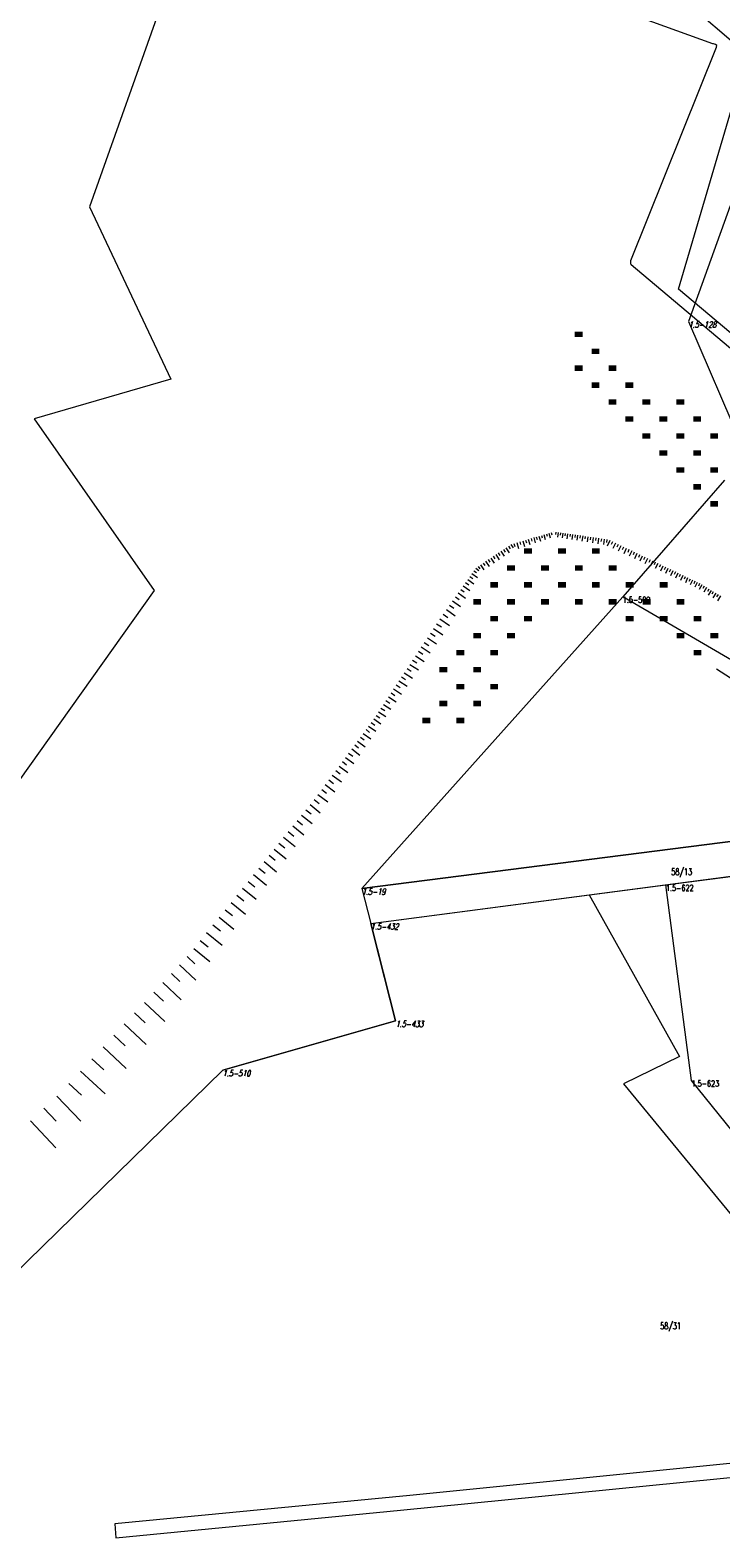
# Model space of a CAD drawing. Header units: metres. Extents: x 7582703 to 7587334, y 6019078 to 6022350.
# Tile 74 of 88: x 7584285 to 7584387, y 6021634 to 6021857. Entities that reach past the tile are written whole.
import ezdxf
from ezdxf.enums import TextEntityAlignment as Align

# ---------------------------------------------------------------- set-up
doc = ezdxf.new("R2010")
doc.units = ezdxf.units.M
doc.header["$MEASUREMENT"] = 0
doc.linetypes.add('EGDE', pattern=[0])
doc.layers.get('0').update_dxf_attribs({"color": 250, "linetype": 'CONTINUOUS', "lineweight": 100})
doc.layers.add('Dzialki', color=7, linetype='EGDE', lineweight=60)
doc.styles.get("Standard").update_dxf_attribs({"font": 'Simplex.SHX', "width": 0.75})

# ---------------------------------------------------------------- blocks, each defined once
blk = doc.blocks.new('1_OTZT')
at = {"linetype": 'Continuous'}
for p, q in [((-0.2625, -0.375), (-0.2625, 0.375)), ((0.2625, -0.375), (0.2625, 0.375))]:
    blk.add_line(p, q, dxfattribs=at)

msp = doc.modelspace()

# ---------------------------------------------------------------- linework, layer by layer
at = {"layer": 'Dzialki', "lineweight": 9}
for p, q in [((7584316.39, 6021893.82), (7584293.87, 6021830.51)), ((7584390.95, 6021852.94), (7584362.91, 6021876.99)), ((7584385.84, 6021854.54), (7584358.88, 6021864.31)), ((7584373.74, 6021822.58), (7584386.38, 6021854.07)), ((7584385.93, 6021854.52), (7584385.84, 6021854.54)), ((7584386.23, 6021854.43), (7584385.93, 6021854.52)), ((7584386.44, 6021854.3), (7584386.23, 6021854.43)), ((7584386.38, 6021854.07), (7584386.44, 6021854.3)), ((7584380.79, 6021818.34), (7584390.95, 6021852.94)), ((7584293.87, 6021830.51), (7584305.88, 6021805.09)), ((7584388.39, 6021830.65), (7584382.27, 6021813.59)), ((7584373.77, 6021822.12), (7584373.74, 6021822.58)), ((7584373.79, 6021821.93), (7584373.77, 6021822.12)), ((7584399.17, 6021800.6), (7584373.79, 6021821.93)), ((7584448.85, 6021761.11), (7584380.79, 6021818.34)), ((7584382.27, 6021813.59), (7584390.18, 6021795.19)), ((7584305.88, 6021805.09), (7584285.71, 6021799.26)), ((7584285.71, 6021799.26), (7584303.39, 6021773.91)), ((7584387.56, 6021790.21), (7584372.55, 6021773.01)), ((7584361.28, 6021782.28), (7584361.38, 6021781.93)), ((7584361.63, 6021782.38), (7584361.84, 6021781.69)), ((7584361.98, 6021782.49), (7584362.08, 6021782.15)), ((7584362.32, 6021782.59), (7584362.32, 6021782.57)), ((7584362.66, 6021782.54), (7584362.61, 6021782.2)), ((7584363.01, 6021782.49), (7584362.91, 6021781.8)), ((7584363.35, 6021782.44), (7584363.3, 6021782.09)), ((7584363.71, 6021782.39), (7584363.6, 6021781.68)), ((7584364.06, 6021782.34), (7584364.01, 6021781.98)), ((7584364.42, 6021782.29), (7584364.31, 6021781.57)), ((7584355.31, 6021780.21), (7584355.81, 6021779.46)), ((7584355.69, 6021780.46), (7584355.93, 6021780.08)), ((7584356.06, 6021780.7), (7584356.37, 6021780.23)), ((7584356.49, 6021780.86), (7584356.62, 6021780.42)), ((7584356.93, 6021780.99), (7584357.19, 6021780.12)), ((7584357.37, 6021781.12), (7584357.49, 6021780.69)), ((7584357.79, 6021781.24), (7584358.04, 6021780.41)), ((7584358.21, 6021781.37), (7584358.33, 6021780.96)), ((7584358.62, 6021781.49), (7584358.86, 6021780.69)), ((7584359.02, 6021781.61), (7584359.14, 6021781.21)), ((7584359.41, 6021781.73), (7584359.64, 6021780.95)), ((7584359.8, 6021781.84), (7584359.91, 6021781.46)), ((7584360.18, 6021781.95), (7584360.4, 6021781.21)), ((7584360.55, 6021782.06), (7584360.66, 6021781.7)), ((7584360.92, 6021782.17), (7584361.13, 6021781.45)), ((7584364.78, 6021782.24), (7584364.73, 6021781.87)), ((7584365.15, 6021782.18), (7584365.04, 6021781.45)), ((7584365.51, 6021782.13), (7584365.46, 6021781.76)), ((7584365.89, 6021782.08), (7584365.78, 6021781.33)), ((7584366.26, 6021782.02), (7584366.21, 6021781.64)), ((7584366.64, 6021781.97), (7584366.53, 6021781.2)), ((7584367.02, 6021781.91), (7584366.97, 6021781.53)), ((7584367.41, 6021781.86), (7584367.3, 6021781.08)), ((7584367.8, 6021781.8), (7584367.75, 6021781.41)), ((7584368.2, 6021781.75), (7584368.08, 6021780.95)), ((7584368.59, 6021781.69), (7584368.54, 6021781.29)), ((7584369, 6021781.63), (7584368.88, 6021780.82)), ((7584369.4, 6021781.57), (7584369.34, 6021781.16)), ((7584369.81, 6021781.51), (7584369.69, 6021780.69)), ((7584370.23, 6021781.45), (7584370.16, 6021781.01)), ((7584370.65, 6021781.31), (7584370.25, 6021780.49)), ((7584371.06, 6021781.11), (7584370.86, 6021780.7)), ((7584371.46, 6021780.91), (7584371.07, 6021780.1)), ((7584371.87, 6021780.72), (7584371.67, 6021780.32)), ((7584372.27, 6021780.53), (7584371.89, 6021779.72)), ((7584372.67, 6021780.33), (7584372.48, 6021779.93)), ((7584373.07, 6021780.14), (7584372.69, 6021779.35)), ((7584351.95, 6021777.98), (7584352.2, 6021777.61)), ((7584352.32, 6021778.23), (7584352.82, 6021777.48)), ((7584352.7, 6021778.48), (7584352.94, 6021778.1)), ((7584353.07, 6021778.72), (7584353.56, 6021777.98)), ((7584353.44, 6021778.97), (7584353.69, 6021778.6)), ((7584353.82, 6021779.22), (7584354.31, 6021778.47)), ((7584354.19, 6021779.47), (7584354.44, 6021779.09)), ((7584354.56, 6021779.71), (7584355.06, 6021778.97)), ((7584354.94, 6021779.96), (7584355.19, 6021779.59)), ((7584373.47, 6021779.95), (7584373.28, 6021779.55)), ((7584373.87, 6021779.76), (7584373.49, 6021778.97)), ((7584374.26, 6021779.57), (7584374.07, 6021779.18)), ((7584374.65, 6021779.38), (7584374.28, 6021778.6)), ((7584375.04, 6021779.19), (7584374.86, 6021778.81)), ((7584375.43, 6021779.01), (7584375.06, 6021778.23)), ((7584375.82, 6021778.82), (7584375.63, 6021778.44)), ((7584376.2, 6021778.64), (7584375.83, 6021777.87)), ((7584376.59, 6021778.45), (7584376.4, 6021778.07)), ((7584376.97, 6021778.27), (7584376.6, 6021777.51)), ((7584377.35, 6021778.09), (7584377.17, 6021777.71)), ((7584377.73, 6021777.91), (7584377.36, 6021777.15)), ((7584350, 6021776.01), (7584350.42, 6021775.71)), ((7584350.3, 6021776.43), (7584351.1, 6021775.86)), ((7584350.58, 6021776.83), (7584350.97, 6021776.56)), ((7584350.86, 6021777.21), (7584351.34, 6021776.87)), ((7584351.2, 6021777.49), (7584351.45, 6021777.11)), ((7584351.58, 6021777.73), (7584352.07, 6021776.99)), ((7584378.1, 6021777.72), (7584377.92, 6021777.35)), ((7584378.48, 6021777.54), (7584378.12, 6021776.8)), ((7584378.85, 6021777.37), (7584378.67, 6021776.99)), ((7584379.22, 6021777.19), (7584378.87, 6021776.45)), ((7584379.59, 6021777.01), (7584379.41, 6021776.64)), ((7584379.96, 6021776.83), (7584379.61, 6021776.1)), ((7584380.32, 6021776.66), (7584380.15, 6021776.29)), ((7584380.69, 6021776.48), (7584380.34, 6021775.76)), ((7584381.05, 6021776.31), (7584380.88, 6021775.95)), ((7584381.41, 6021776.14), (7584381.07, 6021775.42)), ((7584381.77, 6021775.96), (7584381.6, 6021775.6)), ((7584382.13, 6021775.79), (7584381.79, 6021775.08)), ((7584382.48, 6021775.62), (7584382.31, 6021775.27)), ((7584303.39, 6021773.91), (7584259.31, 6021712.03)), ((7584348.26, 6021773.56), (7584349.33, 6021772.8)), ((7584348.64, 6021774.1), (7584349.15, 6021773.74)), ((7584349.01, 6021774.61), (7584349.98, 6021773.92)), ((7584349.35, 6021775.1), (7584349.82, 6021774.77)), ((7584349.68, 6021775.56), (7584350.57, 6021774.93)), ((7584382.84, 6021775.45), (7584382.5, 6021774.74)), ((7584383.19, 6021775.28), (7584383.02, 6021774.93)), ((7584383.54, 6021775.11), (7584383.21, 6021774.41)), ((7584383.89, 6021774.94), (7584383.72, 6021774.59)), ((7584384.23, 6021774.75), (7584383.83, 6021774.08)), ((7584384.56, 6021774.55), (7584384.36, 6021774.21)), ((7584384.9, 6021774.35), (7584384.5, 6021773.67)), ((7584385.24, 6021774.14), (7584385.04, 6021773.8)), ((7584385.58, 6021773.94), (7584385.17, 6021773.26)), ((7584385.92, 6021773.74), (7584385.72, 6021773.39)), ((7584386.27, 6021773.53), (7584385.85, 6021772.84)), ((7584372.55, 6021773.01), (7584334.05, 6021729.96)), ((7584346.99, 6021771.78), (7584347.62, 6021771.34)), ((7584347.44, 6021772.41), (7584348.62, 6021771.56)), ((7584347.86, 6021773), (7584348.42, 6021772.6)), ((7584407.41, 6021752.7), (7584372.55, 6021773.01)), ((7584386.61, 6021773.32), (7584386.41, 6021772.98)), ((7584386.96, 6021773.12), (7584386.54, 6021772.42)), ((7584345.09, 6021769.03), (7584345.79, 6021768.56)), ((7584345.55, 6021769.74), (7584346.99, 6021768.79)), ((7584346.04, 6021770.45), (7584346.73, 6021769.96)), ((7584346.53, 6021771.13), (7584347.83, 6021770.2)), ((7584343.72, 6021766.96), (7584345.08, 6021766.06)), ((7584344.17, 6021767.64), (7584344.86, 6021767.18)), ((7584344.62, 6021768.33), (7584346.02, 6021767.41)), ((7584342.4, 6021764.96), (7584343.06, 6021764.53)), ((7584342.83, 6021765.62), (7584344.16, 6021764.74)), ((7584343.27, 6021766.28), (7584343.95, 6021765.84)), ((7584340.72, 6021762.42), (7584341.35, 6021762.01)), ((7584341.13, 6021763.04), (7584342.4, 6021762.21)), ((7584341.55, 6021763.67), (7584342.19, 6021763.25)), ((7584341.97, 6021764.31), (7584343.27, 6021763.46)), ((7584414.24, 6021744.26), (7584386.39, 6021762.33)), ((7584339.52, 6021760.59), (7584340.72, 6021759.8)), ((7584339.91, 6021761.19), (7584340.52, 6021760.79)), ((7584340.31, 6021761.8), (7584341.55, 6021760.99)), ((7584337.98, 6021758.26), (7584339.12, 6021757.51)), ((7584338.36, 6021758.83), (7584338.93, 6021758.45)), ((7584338.74, 6021759.41), (7584339.91, 6021758.64)), ((7584339.12, 6021760), (7584339.72, 6021759.61)), ((7584336.52, 6021756.05), (7584337.6, 6021755.33)), ((7584336.88, 6021756.59), (7584337.43, 6021756.23)), ((7584337.24, 6021757.14), (7584338.35, 6021756.41)), ((7584337.61, 6021757.7), (7584338.17, 6021757.33)), ((7584334.67, 6021753.41), (7584335.2, 6021753.01)), ((7584335.06, 6021753.94), (7584336.11, 6021753.17)), ((7584335.45, 6021754.46), (7584335.96, 6021754.09)), ((7584335.82, 6021754.99), (7584336.87, 6021754.29)), ((7584336.16, 6021755.51), (7584336.7, 6021755.16)), ((7584333, 6021751.15), (7584333.58, 6021750.72)), ((7584333.43, 6021751.73), (7584334.57, 6021750.89)), ((7584333.85, 6021752.3), (7584334.41, 6021751.89)), ((7584334.26, 6021752.86), (7584335.36, 6021752.05)), ((7584331.65, 6021749.32), (7584332.89, 6021748.4)), ((7584332.11, 6021749.95), (7584332.71, 6021749.5)), ((7584332.56, 6021750.56), (7584333.75, 6021749.67)), ((7584329.7, 6021746.7), (7584331.06, 6021745.69)), ((7584330.2, 6021747.38), (7584330.87, 6021746.89)), ((7584330.69, 6021748.04), (7584331.99, 6021747.08)), ((7584331.18, 6021748.69), (7584331.81, 6021748.22)), ((7584328.13, 6021744.57), (7584328.85, 6021744.04)), ((7584328.66, 6021745.3), (7584330.08, 6021744.25)), ((7584329.19, 6021746.01), (7584329.88, 6021745.49)), ((7584326.41, 6021742.35), (7584327.9, 6021741.15)), ((7584327.01, 6021743.09), (7584327.74, 6021742.51)), ((7584327.58, 6021743.84), (7584329.06, 6021742.74)), ((7584324.53, 6021740.03), (7584325.32, 6021739.38)), ((7584325.17, 6021740.82), (7584326.72, 6021739.56)), ((7584325.8, 6021741.59), (7584326.56, 6021740.98)), ((7584334.05, 6021729.96), (7584417.99, 6021740.72)), ((7584417.99, 6021740.72), (7584334.05, 6021729.96)), ((7584323.2, 6021738.39), (7584324.03, 6021737.72)), ((7584323.88, 6021739.22), (7584325.5, 6021737.9)), ((7584321.1, 6021735.79), (7584322.87, 6021734.35)), ((7584321.82, 6021736.67), (7584322.68, 6021735.97)), ((7584322.52, 6021737.54), (7584324.21, 6021736.17)), ((7584367.61, 6021729.05), (7584422.12, 6021736.18)), ((7584319.62, 6021733.95), (7584321.47, 6021732.45)), ((7584320.37, 6021734.88), (7584321.27, 6021734.15)), ((7584318.07, 6021732.04), (7584320, 6021730.47)), ((7584318.85, 6021733), (7584319.8, 6021732.24)), ((7584378.93, 6021730.52), (7584399.7, 6021733.24)), ((7584315.61, 6021728.99), (7584316.64, 6021728.16)), ((7584316.44, 6021730.03), (7584318.47, 6021728.39)), ((7584317.26, 6021731.04), (7584318.26, 6021730.24)), ((7584334.05, 6021729.96), (7584335.37, 6021724.82)), ((7584334.05, 6021729.96), (7584335.37, 6021724.82)), ((7584335.37, 6021724.82), (7584378.93, 6021730.52)), ((7584335.37, 6021724.82), (7584367.61, 6021729.05)), ((7584367.61, 6021729.05), (7584380.94, 6021705.21)), ((7584382.7, 6021701.67), (7584378.93, 6021730.52)), ((7584313.87, 6021726.85), (7584314.96, 6021725.98)), ((7584314.75, 6021727.94), (7584316.87, 6021726.22)), ((7584312.08, 6021724.63), (7584313.2, 6021723.73)), ((7584312.98, 6021725.75), (7584315.19, 6021723.97)), ((7584335.37, 6021724.82), (7584339.04, 6021710.46)), ((7584335.83, 6021723.03), (7584335.37, 6021724.82)), ((7584310.21, 6021722.33), (7584311.38, 6021721.39)), ((7584311.15, 6021723.49), (7584313.44, 6021721.65)), ((7584339.04, 6021710.46), (7584335.83, 6021723.03)), ((7584309.26, 6021721.15), (7584311.62, 6021719.23)), ((7584307.13, 6021718.73), (7584309.55, 6021716.48)), ((7584308.26, 6021719.94), (7584309.41, 6021718.87)), ((7584304.69, 6021716.1), (7584307.39, 6021713.59)), ((7584305.95, 6021717.45), (7584307.22, 6021716.26)), ((7584303.36, 6021714.68), (7584304.79, 6021713.36)), ((7584300.52, 6021711.63), (7584302.08, 6021710.18)), ((7584301.97, 6021713.18), (7584304.97, 6021710.39)), ((7584299.01, 6021710.01), (7584302.25, 6021707)), ((7584339.04, 6021710.46), (7584313.52, 6021703.19)), ((7584313.52, 6021703.19), (7584339.04, 6021710.46)), ((7584297.46, 6021708.34), (7584299.13, 6021706.79)), ((7584294.22, 6021704.86), (7584295.99, 6021703.22)), ((7584295.87, 6021706.63), (7584299.3, 6021703.44)), ((7584380.94, 6021705.21), (7584372.68, 6021701.16)), ((7584313.52, 6021703.19), (7584269.17, 6021659.88)), ((7584269.17, 6021659.88), (7584313.52, 6021703.19)), ((7584292.54, 6021703.06), (7584296.16, 6021699.69)), ((7584290.83, 6021701.22), (7584292.67, 6021699.51)), ((7584372.68, 6021701.16), (7584390.88, 6021679.07)), ((7584389.71, 6021692.99), (7584382.7, 6021701.67)), ((7584289.07, 6021699.38), (7584292.57, 6021695.67)), ((7584285.17, 6021695.7), (7584288.92, 6021691.72)), ((7584287.15, 6021697.57), (7584288.96, 6021695.65)), ((7584339.76, 6021638.32), (7584415.43, 6021645.81)), ((7584389.32, 6021645.3), (7584341.12, 6021640.48)), ((7584341.12, 6021640.48), (7584297.59, 6021636.3)), ((7584297.77, 6021634.23), (7584339.76, 6021638.32)), ((7584297.59, 6021636.3), (7584297.77, 6021634.23))]:
    msp.add_line(p, q, dxfattribs=at)

# ---------------------------------------------------------------- block references
for p in [(7584366.04, 6021811.71), (7584368.54, 6021809.21), (7584366.04, 6021806.71), (7584371.04, 6021806.71), (7584368.54, 6021804.21), (7584373.54, 6021804.21), (7584371.04, 6021801.71), (7584376.04, 6021801.71), (7584381.04, 6021801.71), (7584373.54, 6021799.21), (7584378.54, 6021799.21), (7584383.54, 6021799.21), (7584376.04, 6021796.71), (7584381.04, 6021796.71), (7584386.04, 6021796.71), (7584378.54, 6021794.21), (7584383.54, 6021794.21), (7584381.04, 6021791.71), (7584386.04, 6021791.71), (7584383.54, 6021789.21), (7584386.04, 6021786.71), (7584358.58, 6021779.76), (7584363.58, 6021779.76), (7584368.58, 6021779.76), (7584356.08, 6021777.26), (7584361.08, 6021777.26), (7584366.08, 6021777.26), (7584371.08, 6021777.26), (7584353.58, 6021774.76), (7584358.58, 6021774.76), (7584363.58, 6021774.76), (7584368.58, 6021774.76), (7584373.58, 6021774.76), (7584378.58, 6021774.76), (7584351.08, 6021772.26), (7584356.08, 6021772.26), (7584361.08, 6021772.26), (7584366.08, 6021772.26), (7584371.08, 6021772.26), (7584376.08, 6021772.26), (7584381.08, 6021772.26), (7584353.58, 6021769.76), (7584358.58, 6021769.76), (7584373.58, 6021769.76), (7584378.58, 6021769.76), (7584383.58, 6021769.76), (7584351.08, 6021767.26), (7584356.08, 6021767.26), (7584381.08, 6021767.26), (7584386.08, 6021767.26), (7584348.58, 6021764.76), (7584353.58, 6021764.76), (7584383.58, 6021764.76), (7584346.08, 6021762.26), (7584351.08, 6021762.26), (7584348.58, 6021759.76), (7584353.58, 6021759.76), (7584346.08, 6021757.26), (7584351.08, 6021757.26), (7584343.58, 6021754.76), (7584348.58, 6021754.76)]:
    msp.add_blockref('1_OTZT', p, dxfattribs=at)

# ---------------------------------------------------------------- texts
at = {"layer": 'Dzialki', "lineweight": 9, "oblique": 15, "width": 0.7}
for s, p in [('1.5-128', (7584382.27, 6021813.59)), ('1.5-19', (7584334.05, 6021729.96)), ('1.5-432', (7584335.37, 6021724.82)), ('1.5-433', (7584339.04, 6021710.46)), ('1.5-510', (7584313.52, 6021703.19))]:
    msp.add_text(s, height=0.9, dxfattribs=at).set_placement(p, align=Align.TOP_LEFT)
at = {"layer": 'Dzialki', "lineweight": 9, "width": 0.7}
for s, height, p in [('1.5-509', 0.9, (7584372.55, 6021773.01)), ('1.5-622', 0.9, (7584378.93, 6021730.52)), ('1.5-623', 0.9, (7584382.7, 6021701.67)), ('58/31', 1, (7584378.08, 6021665.98))]:
    msp.add_text(s, height=height, dxfattribs=at).set_placement(p, align=Align.TOP_LEFT)
msp.add_text('58/13', height=1, dxfattribs=at).set_placement((7584379.72, 6021731.95))

doc.saveas('drawing.dxf')
